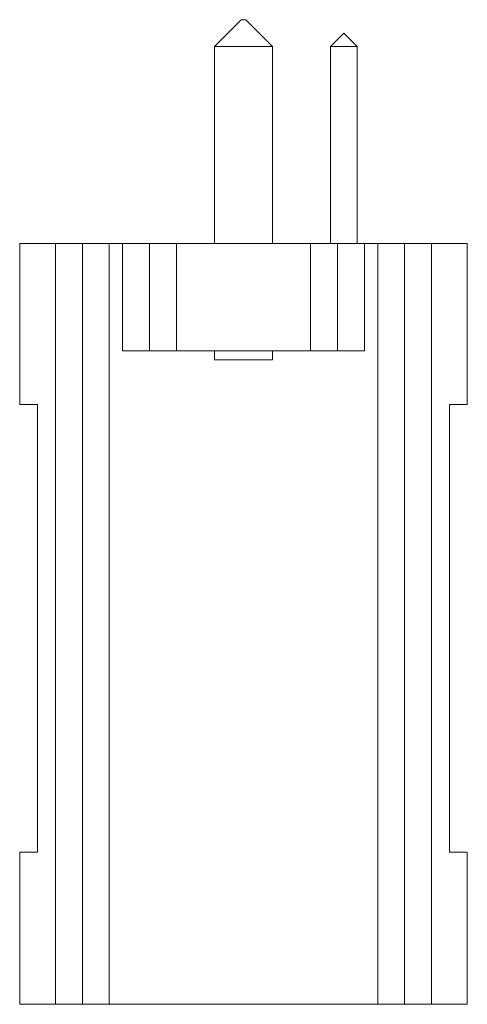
# Model space of a CAD drawing. Header units: millimetres. Extents: x 0 to 5, y 0 to 11.
import ezdxf

# ---------------------------------------------------------------- set-up
doc = ezdxf.new("R2010")
doc.units = ezdxf.units.MM

msp = doc.modelspace()

# ---------------------------------------------------------------- linework, layer by layer
at = {"color": 7, "linetype": 'Continuous', "lineweight": 15}
for p, q in [((2.475, 11), (2.175, 10.7)), ((2.475, 11), (2.525, 11)), ((2.525, 11), (2.825, 10.7)), ((2.525, 11), (2.825, 10.7)), ((3.62, 10.85), (3.47, 10.7)), ((3.62, 10.85), (3.77, 10.7)), ((2.825, 10.7), (2.175, 10.7)), ((2.175, 10.7), (2.175, 8.5)), ((2.825, 10.7), (2.825, 8.5)), ((2.825, 10.7), (2.825, 8.5)), ((3.47, 10.7), (3.47, 8.5)), ((3.77, 10.7), (3.47, 10.7)), ((3.77, 10.7), (3.77, 8.5)), ((0, 8.5), (0, 6.7)), ((0, 8.5), (5, 8.5)), ((0.4, 0), (0.4, 8.5)), ((0.7, 0), (0.7, 8.5)), ((1, 8.5), (1, 0)), ((1.15, 7.3), (1.15, 8.5)), ((1.45, 7.3), (1.45, 8.5)), ((1.75, 7.3), (1.75, 8.5)), ((3.25, 7.3), (3.25, 8.5)), ((3.55, 7.3), (3.55, 8.5)), ((3.85, 7.3), (3.85, 8.5)), ((4, 0), (4, 8.5)), ((4.3, 0), (4.3, 8.5)), ((4.6, 8.5), (4.6, 0)), ((5, 8.5), (5, 6.7)), ((1.15, 7.3), (3.85, 7.3)), ((2.175, 7.2), (2.175, 7.3)), ((2.825, 7.2), (2.825, 7.3)), ((2.825, 7.2), (2.825, 7.3)), ((2.825, 7.2), (2.175, 7.2)), ((0, 6.7), (0.2, 6.7)), ((0.2, 6.7), (0.2, 1.7)), ((4.8, 6.7), (5, 6.7)), ((4.8, 1.7), (4.8, 6.7)), ((0, 1.7), (0, 0)), ((0.2, 1.7), (0, 1.7)), ((5, 1.7), (4.8, 1.7)), ((5, 1.7), (5, 0)), ((0, 0), (5, 0))]:
    msp.add_line(p, q, dxfattribs=at)

doc.saveas('drawing.dxf')
